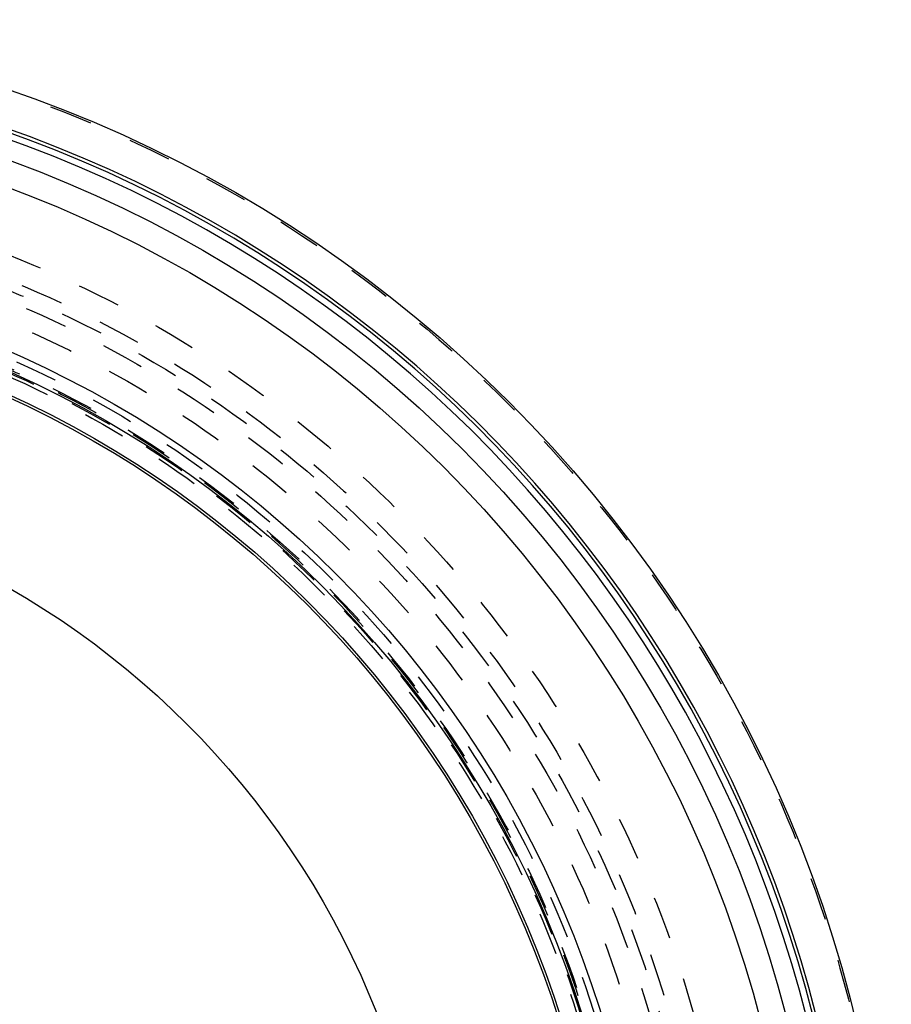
# Model space of a CAD drawing. Header units: millimetres. Extents: x 195 to 799, y 286 to 708.
# Tile 13 of 13: x 661 to 794, y 549 to 698. Entities that reach past the tile are written whole.
import ezdxf

# ---------------------------------------------------------------- set-up
doc = ezdxf.new("R2010")
doc.units = ezdxf.units.MM
doc.header["$LTSCALE"] = 65.185185
doc.linetypes.add('HIDDEN', pattern=[0.2, 0.1, -0.1])
for name, color, linetype in [('FASEN', 7, 'CONTINUOUS'), ('KOERPER', 7, 'CONTINUOUS'), ('KONST.EL_MIT_GEO', 7, 'CONTINUOUS')]:
    doc.layers.add(name, color=color, linetype=linetype)

msp = doc.modelspace()

# ---------------------------------------------------------------- linework, layer by layer
at = {"layer": 'FASEN', "color": 8, "linetype": 'HIDDEN'}
msp.add_circle((595.69, 500), 157.5, dxfattribs=at)
at = {"layer": 'FASEN', "color": 7, "linetype": 'Continuous'}
msp.add_circle((595.69, 500), 154.61, dxfattribs=at)
at = {"layer": 'KOERPER', "color": 8, "linetype": 'HIDDEN'}
msp.add_circle((595.69, 500), 165, dxfattribs=at)
at = {"layer": 'KOERPER', "color": 7, "linetype": 'Continuous'}
msp.add_circle((595.69, 500), 128.9, dxfattribs=at)
at = {"layer": 'KOERPER', "color": 8, "linetype": 'HIDDEN'}
msp.add_open_spline([(547.36, 665), (555.02, 665), (570.7, 662.78), (592.95, 653.05), (613.26, 637.44), (637.49, 608.92), (658.5, 562.45), (664.03, 521.25), (664.03, 500)], degree=3, knots=[0, 0, 0, 0, 0.103456, 0.210669, 0.324498, 0.446432, 0.712952, 1, 1, 1, 1], dxfattribs=at)
at = {"layer": 'KONST.EL_MIT_GEO', "color": 7, "linetype": 'Continuous'}
for radius in [198, 187.94, 184, 161, 158.2, 155]:
    msp.add_circle((595.69, 500), radius, dxfattribs=at)
at = {"layer": 'KONST.EL_MIT_GEO', "color": 8, "linetype": 'HIDDEN'}
for radius in [197.71, 174.46, 170.93, 169.5, 168, 165, 160, 158.7, 158.5, 158, 157.5]:
    msp.add_circle((595.69, 500), radius, dxfattribs=at)
at = {"layer": 'KONST.EL_MIT_GEO', "color": 7, "linetype": 'Continuous'}
for radius, start, end in [(192.4, 107.8302, 72.1698), (191.9, 107.8376, 72.1624), (190.91, 107.8414, 72.1586)]:
    msp.add_arc((595.69, 500), radius, start, end, dxfattribs=at)

doc.saveas('drawing.dxf')
